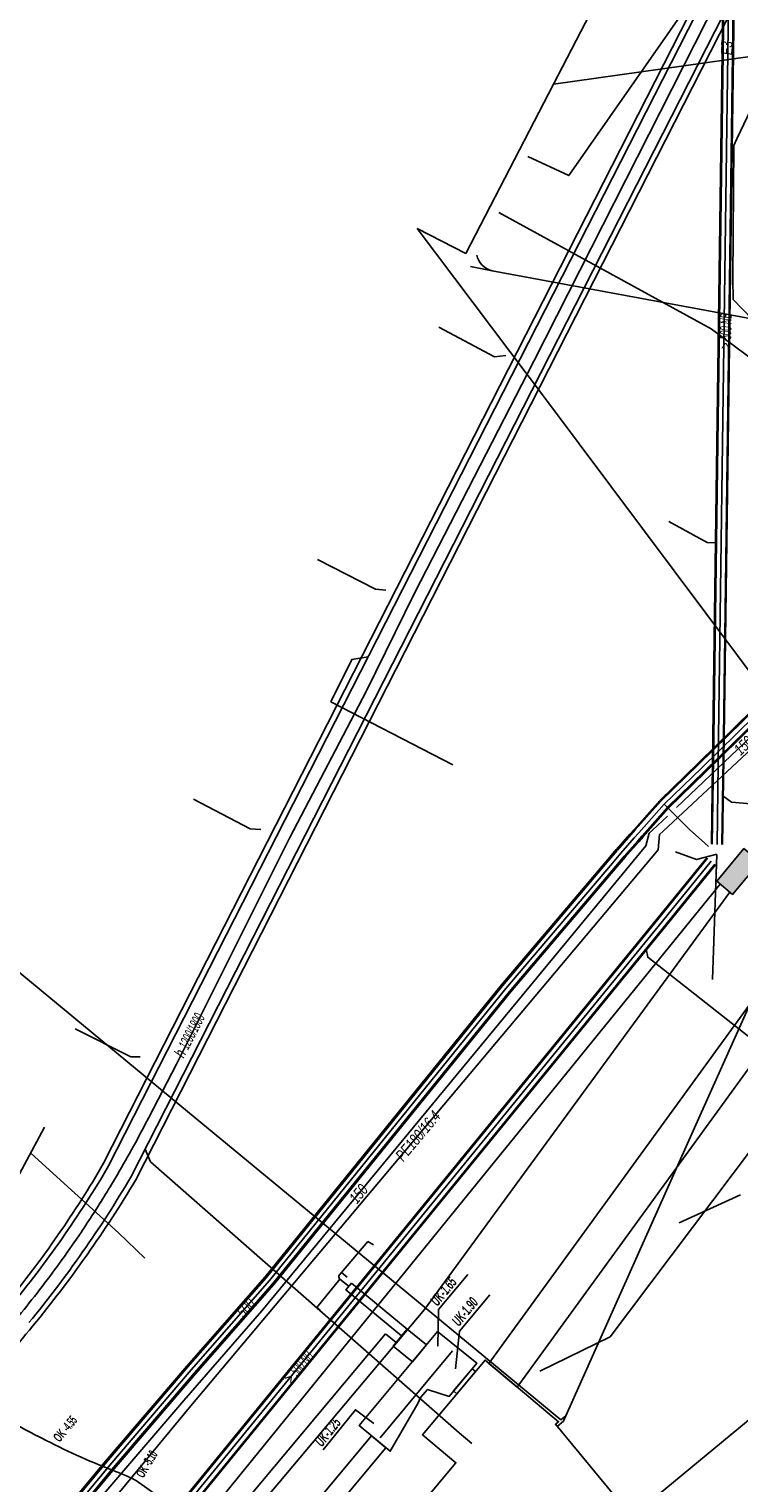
# Model space of a CAD drawing. Header units: metres. Extents: x 2695563 to 2696938, y 1260544 to 1262032.
# Tile 256 of 256: x 2696718 to 2696752, y 1261502 to 1261573. Entities that reach past the tile are written whole.
import ezdxf

# ---------------------------------------------------------------- set-up
doc = ezdxf.new("R2010")
doc.units = ezdxf.units.M
doc.linetypes.add('AUSGEZOGEN', pattern=[0])
for name, color, linetype in [('AW_LK_ Haltung Text', 7, 'AUSGEZOGEN'), ('AW_LK_Ein-Auslauftext', 24, 'AUSGEZOGEN'), ('AW_LK_Haltung', 24, 'AUSGEZOGEN'), ('AW_LK_Trasselinie', 24, 'AUSGEZOGEN'), ('EW_Hoehenpunkt_Text', 7, 'AUSGEZOGEN'), ('EW_LK_Bauwerk_FL_Linie_Punkt', 1, 'AUSGEZOGEN'), ('EW_LK_Bezugslinie', 1, 'AUSGEZOGEN'), ('EW_LK_Freitext_Text', 1, 'AUSGEZOGEN'), ('EW_LK_Trasseabs', 1, 'AUSGEZOGEN'), ('EW_LK_Trasserand', 1, 'AUSGEZOGEN'), ('FM_LK_SW_BAUWERK', 94, 'AUSGEZOGEN'), ('FM_LK_SW_TRASSEKANTE', 94, 'AUSGEZOGEN'), ('GA_LK_Leitung', 32, 'AUSGEZOGEN'), ('GA_LK_Leitung_Text', 32, 'AUSGEZOGEN'), ('WA_LK_Leitung', 171, 'AUSGEZOGEN'), ('WA_LK_Leitung_Text', 171, 'AUSGEZOGEN')]:
    doc.layers.add(name, color=color, linetype=linetype)
doc.styles.add('ARIAL', font='arial.ttf')
doc.styles.add('ARIALNARROW', font='ARIALN.TTF')
pattern_1 = [(0, (2703955, 1269100), (4050, 4050), [4050, -4050]), (90, (2703955, 1269100), (-4050, 4050), [4050, -4050])]
pattern_2 = [(0, (2708005, 1273150), (6075, 6075), [6075, -6075]), (90, (2708005, 1273150), (-6075, 6075), [6075, -6075])]

# ---------------------------------------------------------------- blocks, each defined once
blk = doc.blocks.new('COMPLEXOBJECT_1480')
at = {"layer": 'AW_LK_Trasselinie', "color": 24, "linetype": 'AUSGEZOGEN', "transparency": 33554687}
blk.add_line((6720.689, 11518.046), (6750.128, 11575.842), dxfattribs=at)
blk.add_arc((6676.008, 11544.063), 51.704, 320.62608, 329.78882, dxfattribs=at)
blk = doc.blocks.new('COMPLEXOBJECT_1481')
at = {"layer": 'AW_LK_Trasselinie', "color": 24, "linetype": 'AUSGEZOGEN', "transparency": 33554687}
blk.add_line((6720.929, 11517.922), (6749.999, 11574.954), dxfattribs=at)
for centre, radius, start, end in [((6674.977, 11544.928), 53.3, 320.6239, 329.55716), ((6674.868, 11545.007), 53.435, 311.7185, 320.63292)]:
    blk.add_arc(centre, radius, start, end, dxfattribs=at)
blk = doc.blocks.new('COMPLEXOBJECT_1482')
at = {"layer": 'AW_LK_Trasselinie', "color": 24, "linetype": 'AUSGEZOGEN', "transparency": 33554687}
blk.add_line((6721.995, 11517.371), (6751.044, 11574.396), dxfattribs=at)
blk.add_arc((6674.333, 11545.522), 55.355, 320.56226, 329.43287, dxfattribs=at)
blk = doc.blocks.new('COMPLEXOBJECT_1483')
at = {"layer": 'AW_LK_Trasselinie', "color": 24, "linetype": 'AUSGEZOGEN', "transparency": 33554687}
blk.add_line((6722.235, 11517.247), (6751.254, 11574.251), dxfattribs=at)
for centre, radius, start, end in [((6672.301, 11547.134), 58.195, 320.61549, 329.09838), ((6672.179, 11547.201), 58.331, 312.25874, 320.64037)]:
    blk.add_arc(centre, radius, start, end, dxfattribs=at)
blk = doc.blocks.new('COMPLEXOBJECT_1539')
at = {"layer": 'AW_LK_Haltung', "color": 24, "linetype": 'AUSGEZOGEN', "transparency": 33554687}
blk.add_lwpolyline([(6722.86, 11520.251), (6724.198, 11522.826), (6729.666, 11533.766), (6733.344, 11540.82), (6735.685, 11545.562), (6741.441, 11556.759), (6750.307, 11574.269)], dxfattribs=at)
for centre, radius, start, end in [((6677.77, 11543.235), 50.61, 331.22203, 332.99105), ((6676.168, 11543.994), 52.38, 329.62769, 331.33727), ((6675.429, 11544.513), 53.28, 328.3487, 329.54749), ((6677.941, 11542.852), 50.27, 325.96164, 328.45787), ((6676.015, 11544.077), 52.552, 322.52514, 326.03073), ((6675.229, 11544.709), 53.56, 319.06076, 322.50085), ((6675.486, 11544.528), 53.247, 315.26612, 319.02586), ((6695.337, 11523.413), 24.306, 309.55876, 317.69044)]:
    blk.add_arc(centre, radius, start, end, dxfattribs=at)
blk = doc.blocks.new('COMPLEXOBJECT_1728')
at = {"layer": 'EW_LK_Trasserand', "color": 1, "linetype": 'AUSGEZOGEN', "transparency": 33554687}
blk.add_lwpolyline([(6706.072, 11470.425), (6714.834, 11480.984), (6734.303, 11504.325), (6733.612, 11504.899), (6714.142, 11481.56), (6705.368, 11470.987)], dxfattribs=at)
for centre, radius, start, end in [((6853.237, 11353.228), 189.03, 141.46717, 143.60199), ((6852.728, 11353.594), 187.503, 141.45811, 143.60463), ((6687.124, 11446.409), 23.568, 51.48838, 53.67711)]:
    blk.add_arc(centre, radius, start, end, dxfattribs=at)
blk = doc.blocks.new('COMPLEXOBJECT_2050')
at = {"layer": 'EW_LK_Trasseabs', "color": 1, "linetype": 'AUSGEZOGEN', "transparency": 33554687}
blk.add_line((6723.887, 11501.589), (6722.277, 11502.729), dxfattribs=at)
blk.add_arc((6730.99, 11511.341), 12.064, 233.93214, 250.69343, dxfattribs=at)
blk = doc.blocks.new('COMPLEXOBJECT_2051')
at = {"layer": 'EW_LK_Trasseabs', "color": 1, "linetype": 'AUSGEZOGEN', "transparency": 33554687}
blk.add_lwpolyline([(6732.054, 11512.654), (6732.167, 11512.786), (6732.434, 11512.559)], dxfattribs=at)
blk.add_arc((6732.155, 11512.571), 0.131, 140.81118, 235.86877, dxfattribs=at)

msp = doc.modelspace()

# ---------------------------------------------------------------- hatches: boundary and pattern name
at = {"layer": 'EW_LK_Bauwerk_FL_Linie_Punkt', "lineweight": 18, "transparency": 33554687}
h = msp.add_hatch(dxfattribs=at)
h.set_pattern_fill('MUSTER', color=1, scale=4050, style=0, pattern_type=2)
h.set_pattern_definition(pattern_1)
h.paths.add_polyline_path([(2696737.757, 1261509.736), (2696733.99, 1261505.2), (2696735.48, 1261503.963), (2696736.818, 1261506.262), (2696736.946, 1261506.56), (2696737.279, 1261506.94), (2696738.315, 1261506.612), (2696739.652, 1261508.21)], flags=0)
h = msp.add_hatch(dxfattribs=at)
h.set_pattern_fill('MUSTER', color=1, scale=4050, style=0, pattern_type=2)
h.set_pattern_definition(pattern_1)
h.paths.add_polyline_path([(2696747.323, 1261500.569), (2696743.45, 1261505.263), (2696743.604, 1261505.39), (2696741.655, 1261507.021), (2696740.052, 1261508.362), (2696737.037, 1261504.757), (2696738.646, 1261503.411), (2696732.152, 1261495.621), (2696738.594, 1261490.198)], flags=0)
at = {"layer": 'EW_LK_Trasserand', "lineweight": 18, "transparency": 33554687}
h = msp.add_hatch(dxfattribs=at)
h.set_pattern_fill('MUSTER', color=1, scale=6075, style=0, pattern_type=2)
h.set_pattern_definition(pattern_2)
h.paths.add_polyline_path([(2696754.831, 1261525.275), (2696753.179, 1261526.018), (2696740.242, 1261508.203), (2696741.605, 1261507.063)], flags=0)
h = msp.add_hatch(dxfattribs=at)
h.set_pattern_fill('MUSTER', color=1, scale=6075, style=0, pattern_type=2)
h.set_pattern_definition(pattern_2)
h.paths.add_polyline_path([(2696733.606, 1261512.069), (2696733.342, 1261511.752), (2696736.029, 1261509.527), (2696736.296, 1261509.853)], flags=0)
h = msp.add_hatch(dxfattribs=at)
h.set_pattern_fill('MUSTER', color=1, scale=6075, style=0, pattern_type=2)
h.set_pattern_definition(pattern_2)
h.paths.add_polyline_path([(2696737.223, 1261509.093), (2696736.296, 1261509.853), (2696735.627, 1261509.037), (2696736.548, 1261508.281)], flags=0)
h = msp.add_hatch(dxfattribs=at)
h.set_pattern_fill('MUSTER', color=1, scale=6075, style=0, pattern_type=2)
h.set_pattern_definition(pattern_2)
h.paths.add_polyline_path([(2696739.593, 1261507.813), (2696739.433, 1261507.948), (2696738.534, 1261506.874), (2696738.695, 1261506.74)], flags=0)
h = msp.add_hatch(dxfattribs=at)
h.set_pattern_fill('MUSTER', color=1, scale=6075, style=0, pattern_type=2)
h.set_pattern_definition(pattern_2)
h.paths.add_polyline_path([(2696702.769, 1261464.66), (2696702.904, 1261464.842), (2696703.038, 1261465.024), (2696703.173, 1261465.206), (2696703.309, 1261465.388), (2696703.444, 1261465.57), (2696703.58, 1261465.751), (2696703.716, 1261465.933), (2696703.852, 1261466.114), (2696703.988, 1261466.295), (2696704.125, 1261466.476), (2696704.261, 1261466.657), (2696704.398, 1261466.837), (2696704.535, 1261467.017), (2696704.673, 1261467.198), (2696704.81, 1261467.378), (2696704.948, 1261467.557), (2696705.086, 1261467.737), (2696705.225, 1261467.917), (2696705.363, 1261468.096), (2696705.502, 1261468.275), (2696705.641, 1261468.454), (2696705.78, 1261468.633), (2696705.919, 1261468.812), (2696706.059, 1261468.99), (2696706.199, 1261469.169), (2696706.339, 1261469.347), (2696706.479, 1261469.525), (2696706.619, 1261469.703), (2696706.76, 1261469.88), (2696706.901, 1261470.058), (2696707.042, 1261470.235), (2696715.804, 1261480.794), (2696735.273, 1261504.135), (2696734.582, 1261504.709), (2696715.112, 1261481.37), (2696706.338, 1261470.797), (2696706.197, 1261470.619), (2696706.055, 1261470.441), (2696705.914, 1261470.263), (2696705.774, 1261470.085), (2696705.633, 1261469.906), (2696705.493, 1261469.728), (2696705.352, 1261469.549), (2696705.213, 1261469.37), (2696705.073, 1261469.191), (2696704.933, 1261469.011), (2696704.794, 1261468.832), (2696704.655, 1261468.652), (2696704.516, 1261468.472), (2696704.378, 1261468.292), (2696704.239, 1261468.112), (2696704.101, 1261467.932), (2696703.963, 1261467.751), (2696703.825, 1261467.571), (2696703.688, 1261467.39), (2696703.55, 1261467.209), (2696703.413, 1261467.028), (2696703.276, 1261466.846), (2696703.14, 1261466.665), (2696703.003, 1261466.483), (2696702.867, 1261466.301), (2696702.731, 1261466.119), (2696702.595, 1261465.937), (2696702.459, 1261465.755), (2696702.324, 1261465.572), (2696702.189, 1261465.39), (2696702.054, 1261465.207), (2696702.077, 1261465.19), (2696702.101, 1261465.173), (2696702.124, 1261465.155), (2696702.147, 1261465.138), (2696702.171, 1261465.121), (2696702.194, 1261465.103), (2696702.217, 1261465.086), (2696702.241, 1261465.068), (2696702.264, 1261465.051), (2696702.287, 1261465.034), (2696702.31, 1261465.016), (2696702.333, 1261464.999), (2696702.356, 1261464.981), (2696702.379, 1261464.963), (2696702.403, 1261464.946), (2696702.426, 1261464.928), (2696702.449, 1261464.91), (2696702.472, 1261464.893), (2696702.495, 1261464.875), (2696702.518, 1261464.857), (2696702.541, 1261464.839), (2696702.564, 1261464.822), (2696702.586, 1261464.804), (2696702.609, 1261464.786), (2696702.632, 1261464.768), (2696702.655, 1261464.75), (2696702.678, 1261464.732), (2696702.701, 1261464.714), (2696702.724, 1261464.696), (2696702.746, 1261464.678)], flags=0)
at = {"layer": 'FM_LK_SW_BAUWERK', "transparency": 33554687}
msp.add_hatch(color=7, dxfattribs=at).paths.add_polyline_path([(2696751.227, 1261531.47), (2696751.994, 1261530.828), (2696753.31, 1261532.401), (2696752.542, 1261533.042)])

# ---------------------------------------------------------------- linework, layer by layer
at = {"layer": 'AW_LK_Haltung', "linetype": 'AUSGEZOGEN', "transparency": 33554687}
for p, q in [((2696751.047, 1261538.444), (2696751.526, 1261573.8)), ((2696751.067, 1261538.443), (2696751.546, 1261573.799)), ((2696751.087, 1261538.443), (2696751.566, 1261573.799)), ((2696751.547, 1261538.437), (2696752.026, 1261573.793)), ((2696751.567, 1261538.437), (2696752.046, 1261573.793)), ((2696751.587, 1261538.436), (2696752.066, 1261573.792)), ((2696750.973, 1261533.25), (2696751.047, 1261538.444)), ((2696750.993, 1261533.25), (2696751.067, 1261538.443)), ((2696751.013, 1261533.249), (2696751.087, 1261538.443)), ((2696751.473, 1261533.243), (2696751.547, 1261538.437)), ((2696751.493, 1261533.242), (2696751.567, 1261538.437)), ((2696751.513, 1261533.242), (2696751.587, 1261538.436)), ((2696748.187, 1261529.454), (2696750.747, 1261532.599)), ((2696748.202, 1261529.441), (2696750.762, 1261532.587)), ((2696748.218, 1261529.428), (2696750.778, 1261532.574)), ((2696748.574, 1261529.138), (2696751.134, 1261532.284)), ((2696748.59, 1261529.125), (2696751.15, 1261532.271)), ((2696748.605, 1261529.112), (2696751.165, 1261532.259)), ((2696723.319, 1261498.965), (2696748.187, 1261529.454)), ((2696723.334, 1261498.952), (2696748.202, 1261529.441)), ((2696723.35, 1261498.939), (2696748.218, 1261529.428)), ((2696723.706, 1261498.649), (2696748.574, 1261529.138)), ((2696723.722, 1261498.636), (2696748.59, 1261529.125)), ((2696723.737, 1261498.623), (2696748.605, 1261529.112))]:
    msp.add_line(p, q, dxfattribs=at)
at = {"layer": 'AW_LK_Haltung', "color": 255, "transparency": 33554687}
for p, q in [((2696751.317, 1261538.44), (2696751.796, 1261573.796)), ((2696751.243, 1261533.246), (2696751.317, 1261538.44)), ((2696748.396, 1261529.283), (2696750.956, 1261532.429)), ((2696723.528, 1261498.794), (2696748.396, 1261529.283))]:
    msp.add_line(p, q, dxfattribs=at)
at = {"layer": 'AW_LK_Haltung', "color": 24, "linetype": 'AUSGEZOGEN', "transparency": 33554687}
for p, q in [((2696738.5, 1261537.09), (2696732.618, 1261540.13)), ((2696751.02, 1261526.73), (2696751.232, 1261532.76)), ((2696718.809, 1261519.599), (2696714.701, 1261511.961)), ((2696746.08, 1261509.49), (2696752.998, 1261518.662)), ((2696749.42, 1261514.99), (2696752.37, 1261516.34)), ((2696742.692, 1261507.831), (2696746.08, 1261509.49)), ((2696739.414, 1261504.333), (2696738.799, 1261504.845))]:
    msp.add_line(p, q, dxfattribs=at)
for points in [[(2696742.11, 1261566.44), (2696744.09, 1261565.52), (2696749.908, 1261573.85), (2696750.549, 1261573.93)], [(2696737.82, 1261558.2), (2696740.51, 1261556.773), (2696741.05, 1261556.83)], [(2696748.921, 1261548.826), (2696750.77, 1261547.817), (2696751.193, 1261547.796)], [(2696731.98, 1261546.99), (2696734.764, 1261545.563), (2696735.261, 1261545.518)], [(2696732.61, 1261540.129), (2696733.623, 1261542.165), (2696734.412, 1261542.302)], [(2696725.99, 1261535.42), (2696728.723, 1261533.995), (2696729.245, 1261533.966)], [(2696772.033, 1261533.548), (2696751.935, 1261535.279), (2696751.525, 1261535.594)], [(2696749.243, 1261532.882), (2696750.247, 1261532.509), (2696751.232, 1261532.775)], [(2696755.38, 1261521.82), (2696754.789, 1261522.379), (2696747.897, 1261527.801), (2696747.831, 1261528.198)], [(2696720.29, 1261524.34), (2696722.966, 1261522.99), (2696723.412, 1261522.999)], [(2696738.799, 1261504.845), (2696723.924, 1261517.929), (2696723.667, 1261518.545)], [(2696723.645, 1261513.283), (2696722.371, 1261514.508), (2696718.171, 1261518.324)]]:
    msp.add_lwpolyline(points, dxfattribs=at)
at = {"layer": 'EW_LK_Bauwerk_FL_Linie_Punkt', "color": 1, "linetype": 'AUSGEZOGEN', "transparency": 33554687}
for p, q in [((2696725.7, 1261520.359), (2696715.619, 1261528.686)), ((2696734.991, 1261504.605), (2696738.48, 1261508.807))]:
    msp.add_line(p, q, dxfattribs=at)
for points in [[(2696737.757, 1261509.736), (2696733.99, 1261505.2), (2696735.48, 1261503.963), (2696736.818, 1261506.262), (2696736.946, 1261506.56), (2696737.279, 1261506.94), (2696738.315, 1261506.612), (2696739.652, 1261508.21), (2696737.757, 1261509.736)], [(2696747.323, 1261500.569), (2696743.45, 1261505.263), (2696743.604, 1261505.39), (2696741.655, 1261507.021), (2696740.052, 1261508.362), (2696737.037, 1261504.757), (2696738.646, 1261503.411), (2696732.152, 1261495.621), (2696738.594, 1261490.198), (2696747.323, 1261500.569)]]:
    msp.add_lwpolyline(points, close=True, dxfattribs=at)
at = {"layer": 'EW_LK_Bezugslinie', "color": 7, "linetype": 'AUSGEZOGEN', "transparency": 33554687}
for points in [[(2696737.774, 1261509.038), (2696737.805, 1261510.799), (2696739.219, 1261512.489)], [(2696738.633, 1261507.944), (2696738.825, 1261509.765), (2696740.285, 1261511.511)], [(2696732.252, 1261504.034), (2696733.799, 1261505.966), (2696734.686, 1261505.308)]]:
    msp.add_lwpolyline(points, dxfattribs=at)
at = {"layer": 'EW_LK_Trasseabs', "color": 1, "linetype": 'AUSGEZOGEN', "transparency": 33554687}
for p, q in [((2696743.354, 1261569.922), (2696766.644, 1261614.827)), ((2696743.354, 1261569.922), (2696755.672, 1261571.659)), ((2696739.12, 1261561.758), (2696743.354, 1261569.922)), ((2696743.068, 1261554.616), (2696736.784, 1261562.969)), ((2696736.784, 1261562.969), (2696739.12, 1261561.758)), ((2696740.389, 1261560.929), (2696739.348, 1261561.129)), ((2696755.618, 1261558.107), (2696740.389, 1261560.929)), ((2696753.756, 1261540.32), (2696743.068, 1261554.616)), ((2696750.423, 1261520.187), (2696757.333, 1261535.592)), ((2696734.7, 1261512.925), (2696725.7, 1261520.359)), ((2696743.949, 1261505.673), (2696750.423, 1261520.187)), ((2696747.124, 1261500.814), (2696769.17, 1261519.029)), ((2696733.137, 1261512.596), (2696734.397, 1261514.081)), ((2696734.397, 1261514.081), (2696734.677, 1261513.925)), ((2696743.714, 1261505.481), (2696734.7, 1261512.925)), ((2696727.454, 1261500.32), (2696735.253, 1261509.627)), ((2696735.253, 1261509.627), (2696735.767, 1261509.208)), ((2696743.949, 1261505.673), (2696743.714, 1261505.481))]:
    msp.add_line(p, q, dxfattribs=at)
for points in [[(2696733.495, 1261511.91), (2696733.052, 1261512.273), (2696731.941, 1261510.907), (2696732.099, 1261510.776)], [(2696743.532, 1261505.163), (2696743.834, 1261505.412), (2696743.949, 1261505.673)]]:
    msp.add_lwpolyline(points, dxfattribs=at)
for centre, radius, start, end in [((2696740.617, 1261561.887), 0.985, 191.97167, 256.64407), ((2696736.298, 1261538.873), 38.549, 238.43914, 242.7899), ((2696735.973, 1261538.274), 37.868, 242.81225, 248.47967), ((2696718.634, 1261493.53), 10.121, 62.88311, 70.0802)]:
    msp.add_arc(centre, radius, start, end, dxfattribs=at)
at = {"layer": 'EW_LK_Trasserand', "color": 1, "linetype": 'AUSGEZOGEN', "transparency": 33554687}
for points in [[(2696754.831, 1261525.275), (2696753.179, 1261526.018), (2696740.242, 1261508.203), (2696741.605, 1261507.063), (2696754.831, 1261525.275)], [(2696733.606, 1261512.069), (2696733.342, 1261511.752), (2696736.029, 1261509.527), (2696736.296, 1261509.853), (2696733.606, 1261512.069)], [(2696737.223, 1261509.093), (2696736.296, 1261509.853), (2696735.627, 1261509.037), (2696736.548, 1261508.281), (2696737.223, 1261509.093)], [(2696739.593, 1261507.813), (2696739.433, 1261507.948), (2696738.534, 1261506.874), (2696738.695, 1261506.74), (2696739.593, 1261507.813)]]:
    msp.add_lwpolyline(points, close=True, dxfattribs=at)
at = {"layer": 'FM_LK_SW_BAUWERK', "color": 94, "transparency": 33554687}
msp.add_lwpolyline([(2696751.227, 1261531.47), (2696751.994, 1261530.828), (2696753.31, 1261532.401), (2696752.542, 1261533.042), (2696751.227, 1261531.47)], close=True, dxfattribs=at)
at = {"layer": 'FM_LK_SW_TRASSEKANTE', "color": 94, "linetype": 'AUSGEZOGEN', "transparency": 33554687}
for points in [[(2696696.795, 1261464.093), (2696725.801, 1261499.81), (2696751.397, 1261531.328)], [(2696751.865, 1261530.936), (2696737.131, 1261510.808), (2696727.906, 1261499.81), (2696698.083, 1261464.256), (2696680.508, 1261433.989), (2696641.65, 1261329.88), (2696609.64, 1261243.352)]]:
    msp.add_lwpolyline(points, dxfattribs=at)
at = {"layer": 'GA_LK_Leitung', "color": 32, "linetype": 'AUSGEZOGEN', "transparency": 33554687}
for p, q in [((2696748.647, 1261533.887), (2696762.852, 1261547.161)), ((2696748.475, 1261533.726), (2696748.647, 1261533.887))]:
    msp.add_line(p, q, dxfattribs=at)
for points in [[(2696761.108, 1261548.963), (2696760.934, 1261549.142), (2696755.458, 1261554.778), (2696750.957, 1261558.117), (2696740.715, 1261563.731)], [(2696713.144, 1261490.912), (2696718.209, 1261496.897), (2696725.868, 1261506.155), (2696748.407, 1261532.982), (2696748.475, 1261533.726)]]:
    msp.add_lwpolyline(points, dxfattribs=at)
at = {"layer": 'WA_LK_Leitung', "color": 7, "linetype": 'AUSGEZOGEN', "transparency": 33554687}
for p, q in [((2696752.007, 1261560.532), (2696752.05, 1261566.97)), ((2696749.28, 1261535.025), (2696762.155, 1261547.285)), ((2696748.131, 1261533.931), (2696748.845, 1261534.612)), ((2696747.976, 1261533.784), (2696748.131, 1261533.931))]:
    msp.add_line(p, q, dxfattribs=at)
at = {"layer": 'WA_LK_Leitung', "linetype": 'AUSGEZOGEN', "transparency": 33554687}
for p, q in [((2696750.308, 1261537.147), (2696754.575, 1261541.336)), ((2696750.33, 1261537.125), (2696754.596, 1261541.313)), ((2696750.352, 1261537.102), (2696754.618, 1261541.29)), ((2696750.658, 1261536.79), (2696754.916, 1261540.97)), ((2696750.68, 1261536.767), (2696754.938, 1261540.947)), ((2696750.702, 1261536.745), (2696754.959, 1261540.924)), ((2696748.494, 1261535.384), (2696750.308, 1261537.147)), ((2696748.516, 1261535.361), (2696750.33, 1261537.125)), ((2696748.538, 1261535.339), (2696750.352, 1261537.102)), ((2696748.842, 1261535.025), (2696750.658, 1261536.79)), ((2696748.864, 1261535.003), (2696750.68, 1261536.767)), ((2696748.886, 1261534.98), (2696750.702, 1261536.745)), ((2696747.255, 1261533.983), (2696748.479, 1261535.368)), ((2696747.278, 1261533.962), (2696748.503, 1261535.348)), ((2696747.301, 1261533.941), (2696748.526, 1261535.327)), ((2696747.629, 1261533.651), (2696748.854, 1261535.037)), ((2696747.653, 1261533.631), (2696748.877, 1261535.016)), ((2696747.676, 1261533.61), (2696748.901, 1261534.996)), ((2696747.042, 1261533.742), (2696747.255, 1261533.983)), ((2696747.066, 1261533.722), (2696747.278, 1261533.962)), ((2696747.089, 1261533.701), (2696747.301, 1261533.941)), ((2696746.388, 1261533.003), (2696747.042, 1261533.742)), ((2696746.412, 1261532.983), (2696747.066, 1261533.722)), ((2696746.435, 1261532.962), (2696747.089, 1261533.701)), ((2696746.763, 1261532.672), (2696747.417, 1261533.411)), ((2696746.786, 1261532.651), (2696747.44, 1261533.39)), ((2696746.81, 1261532.631), (2696747.464, 1261533.37)), ((2696747.417, 1261533.411), (2696747.629, 1261533.651)), ((2696747.44, 1261533.39), (2696747.653, 1261533.631)), ((2696747.464, 1261533.37), (2696747.676, 1261533.61)), ((2696740.843, 1261526.466), (2696745.981, 1261532.522)), ((2696740.867, 1261526.447), (2696746.004, 1261532.502)), ((2696745.98, 1261532.522), (2696746.384, 1261532.999)), ((2696746.004, 1261532.502), (2696746.408, 1261532.979)), ((2696746.028, 1261532.481), (2696746.432, 1261532.958)), ((2696746.362, 1261532.199), (2696746.766, 1261532.676)), ((2696746.386, 1261532.178), (2696746.79, 1261532.655)), ((2696746.41, 1261532.158), (2696746.814, 1261532.635)), ((2696740.892, 1261526.427), (2696746.028, 1261532.482)), ((2696741.228, 1261526.147), (2696746.362, 1261532.198)), ((2696741.253, 1261526.127), (2696746.386, 1261532.178)), ((2696741.277, 1261526.108), (2696746.409, 1261532.158)), ((2696729.442, 1261512.378), (2696740.843, 1261526.466)), ((2696729.466, 1261512.358), (2696740.867, 1261526.447)), ((2696729.49, 1261512.338), (2696740.892, 1261526.427)), ((2696729.824, 1261512.056), (2696741.228, 1261526.147)), ((2696729.848, 1261512.036), (2696741.253, 1261526.127)), ((2696729.872, 1261512.016), (2696741.277, 1261526.108)), ((2696725.669, 1261508.071), (2696729.442, 1261512.378)), ((2696725.693, 1261508.051), (2696729.466, 1261512.358)), ((2696725.717, 1261508.03), (2696729.49, 1261512.338)), ((2696726.047, 1261507.744), (2696729.824, 1261512.056)), ((2696726.071, 1261507.723), (2696729.848, 1261512.036)), ((2696726.095, 1261507.703), (2696729.872, 1261512.016)), ((2696721.741, 1261503.479), (2696725.669, 1261508.071)), ((2696721.765, 1261503.459), (2696725.693, 1261508.051)), ((2696721.789, 1261503.439), (2696725.717, 1261508.03)), ((2696722.123, 1261503.157), (2696726.047, 1261507.744)), ((2696722.147, 1261503.137), (2696726.071, 1261507.723)), ((2696722.171, 1261503.117), (2696726.095, 1261507.703)), ((2696717.894, 1261498.847), (2696721.741, 1261503.479)), ((2696717.918, 1261498.827), (2696721.765, 1261503.459)), ((2696717.942, 1261498.807), (2696721.789, 1261503.439)), ((2696718.276, 1261498.525), (2696722.123, 1261503.157)), ((2696718.3, 1261498.505), (2696722.147, 1261503.137)), ((2696718.324, 1261498.485), (2696722.171, 1261503.117))]:
    msp.add_line(p, q, dxfattribs=at)
at = {"layer": 'WA_LK_Leitung', "color": 255, "linetype": 'AUSGEZOGEN', "transparency": 33554687}
for p, q in [((2696750.505, 1261536.946), (2696754.767, 1261541.13)), ((2696748.69, 1261535.182), (2696750.505, 1261536.946)), ((2696747.465, 1261533.796), (2696748.69, 1261535.182)), ((2696746.599, 1261532.817), (2696747.253, 1261533.556)), ((2696747.253, 1261533.556), (2696747.465, 1261533.796)), ((2696746.195, 1261532.34), (2696746.599, 1261532.817)), ((2696741.06, 1261526.287), (2696746.195, 1261532.34)), ((2696729.657, 1261512.197), (2696741.06, 1261526.287)), ((2696725.882, 1261507.887), (2696729.657, 1261512.197)), ((2696721.956, 1261503.298), (2696725.882, 1261507.887)), ((2696718.109, 1261498.666), (2696721.956, 1261503.298))]:
    msp.add_line(p, q, dxfattribs=at)
at = {"layer": 'WA_LK_Leitung', "color": 7, "linetype": 'AUSGEZOGEN', "transparency": 33554687}
for points in [[(2696787.38, 1261651.75), (2696786.548, 1261648.951), (2696785.053, 1261643.919), (2696784.6, 1261642.579), (2696779.441, 1261627.327), (2696779.09, 1261626.29), (2696778.866, 1261625.592), (2696778.732, 1261625.175), (2696777.51, 1261621.37), (2696775.8, 1261617.77), (2696769.485, 1261604.076), (2696758.744, 1261580.784), (2696758.042, 1261579.503), (2696757.81, 1261579.08), (2696757.491, 1261578.41), (2696756.121, 1261575.53), (2696752.2, 1261567.285), (2696752.05, 1261566.97)], [(2696763.042, 1261548.13), (2696762.2, 1261549.001), (2696752.016, 1261559.541), (2696752.007, 1261560.532)], [(2696748.69, 1261535.182), (2696749.372, 1261534.511), (2696749.724, 1261534.165), (2696749.937, 1261533.955), (2696750.639, 1261533.313), (2696750.823, 1261533.144)], [(2696711.628, 1261489.883), (2696717.863, 1261497.356), (2696721.674, 1261501.902), (2696725.53, 1261506.409), (2696729.282, 1261510.734), (2696747.809, 1261533.176), (2696747.976, 1261533.784)]]:
    msp.add_lwpolyline(points, dxfattribs=at)

# ---------------------------------------------------------------- block references
at = {"layer": 'AW_LK_Haltung', "color": 24, "linetype": 'AUSGEZOGEN', "lineweight": -3, "transparency": 33554687}
msp.add_blockref('COMPLEXOBJECT_1539', (2690000.97, 1249999.81), dxfattribs=at)
at = {"layer": 'AW_LK_Trasselinie', "color": 24, "linetype": 'AUSGEZOGEN', "lineweight": -3, "transparency": 33554687}
for name in ['COMPLEXOBJECT_1480', 'COMPLEXOBJECT_1481', 'COMPLEXOBJECT_1482', 'COMPLEXOBJECT_1483']:
    msp.add_blockref(name, (2690000.97, 1249999.81), dxfattribs=at)
at = {"layer": 'EW_LK_Trasseabs', "color": 1, "linetype": 'AUSGEZOGEN', "lineweight": -3, "transparency": 33554687}
for name in ['COMPLEXOBJECT_2051', 'COMPLEXOBJECT_2050']:
    msp.add_blockref(name, (2690000.97, 1249999.81), dxfattribs=at)
at = {"layer": 'EW_LK_Trasserand', "color": 1, "linetype": 'AUSGEZOGEN', "lineweight": -3, "transparency": 33554687}
msp.add_blockref('COMPLEXOBJECT_1728', (2690000.97, 1249999.81), dxfattribs=at)

# ---------------------------------------------------------------- texts
at = {"layer": 'AW_LK_ Haltung Text', "color": 24, "transparency": 33554687, "char_height": 0.55705, "style": 'ARIAL'}
for s, insert, width, attachment_point, rotation in [('\\A1;{\\fArial|i1|b0;\\H0.557054;\\W0.700000;\\C24;> \\W0.490000;500 NB}\\P', (2696751.661, 1261558.009), 2.48945, 5, 88.8867), ('\\A1;{\\fArial|i1|b0;\\H0.557054;\\W0.700000;\\C24;h \\W0.490000;1200/1800}\\P', (2696725.53, 1261522.898), 3.24022, 7, 62.5347), ('\\A1;{\\fArial|i1|b0;\\H0.557054;\\W0.700000;\\C24;> \\W0.490000;500 NB}\\P', (2696731.06, 1261508.025), 2.48945, 5, 50.9985)]:
    msp.add_mtext(s, dxfattribs=dict(at, insert=insert, width=width, attachment_point=attachment_point, rotation=rotation))
at = {"layer": 'AW_LK_Ein-Auslauftext', "color": 24, "transparency": 33554687, "insert": (2696751.991, 1261571.327), "char_height": 0.55705, "width": 0.86376, "attachment_point": 7, "rotation": 89.2233, "style": 'ARIAL'}
msp.add_mtext('\\A1;{\\fArial|i1|b0;\\H0.557054;\\W0.700000;\\C24;E3}\\P', dxfattribs=at)
at = {"layer": 'EW_Hoehenpunkt_Text', "color": 1, "transparency": 33554687, "char_height": 0.45675, "attachment_point": 4, "style": 'ARIALNARROW'}
for s, insert, width, rotation in [('\\A1;{\\fArial Narrow|i0|b1;\\H0.456750;\\W0.700000;\\C1;OK \\W0.490000;-4.55}\\P', (2696719.36, 1261504.513), 1.64246, 50.1201), ('\\A1;{\\fArial Narrow|i0|b1;\\H0.456750;\\W0.700000;\\C1;OK \\W0.490000;-5.10}\\P', (2696723.38, 1261502.752), 1.64032, 59.1228)]:
    msp.add_mtext(s, dxfattribs=dict(at, insert=insert, width=width, rotation=rotation))
at = {"layer": 'EW_LK_Freitext_Text', "color": 1, "transparency": 33554687, "char_height": 0.5075, "width": 1.69292, "style": 'ARIALNARROW'}
for s, insert, attachment_point, rotation in [('\\A1;{\\fArial Narrow|i1|b1;\\H0.507500;\\W0.700000;\\C1;UK-1.65}\\P', (2696737.568, 1261511.09), 4, 50.5404), ('\\A1;{\\fArial Narrow|i1|b1;\\H0.507500;\\W0.700000;\\C1;UK-1.90}\\P', (2696738.603, 1261510.112), 4, 50.517), ('\\A1;{\\fArial Narrow|i1|b1;\\H0.507500;\\W0.700000;\\C1;UK-1.25}\\P', (2696732.193, 1261504.138), 7, 51.1677)]:
    msp.add_mtext(s, dxfattribs=dict(at, insert=insert, attachment_point=attachment_point, rotation=rotation))
at = {"layer": 'GA_LK_Leitung_Text', "color": 32, "transparency": 33554687, "insert": (2696736.819, 1261519.181), "char_height": 0.55825, "width": 3.05768, "attachment_point": 5, "rotation": 49.9644, "style": 'ARIAL'}
msp.add_mtext('\\A1;{\\fArial|i1|b0;\\H0.558250;\\W0.700000;\\C32;PE180/16.4}\\P', dxfattribs=at)
at = {"layer": 'WA_LK_Leitung_Text', "color": 7, "transparency": 33554687, "char_height": 0.55426, "attachment_point": 5, "style": 'ARIAL'}
for s, insert, width, rotation in [('\\A1;{\\fArial|i1|b0;\\H0.554263;\\W0.700000;\\C7;150}\\P', (2696752.521, 1261538.015), 1.10014, 43.7535), ('\\A1;{\\fArial|i1|b0;\\H0.554263;\\W0.700000;\\C7;150}\\P', (2696733.954, 1261516.385), 1.10014, 50.4585), ('\\A1;{\\fArial|i1|b0;\\H0.554263;\\W0.700000;\\C7;500}\\P', (2696728.516, 1261510.886), 1.10633, 48.7863)]:
    msp.add_mtext(s, dxfattribs=dict(at, insert=insert, width=width, rotation=rotation))

doc.saveas('drawing.dxf')
